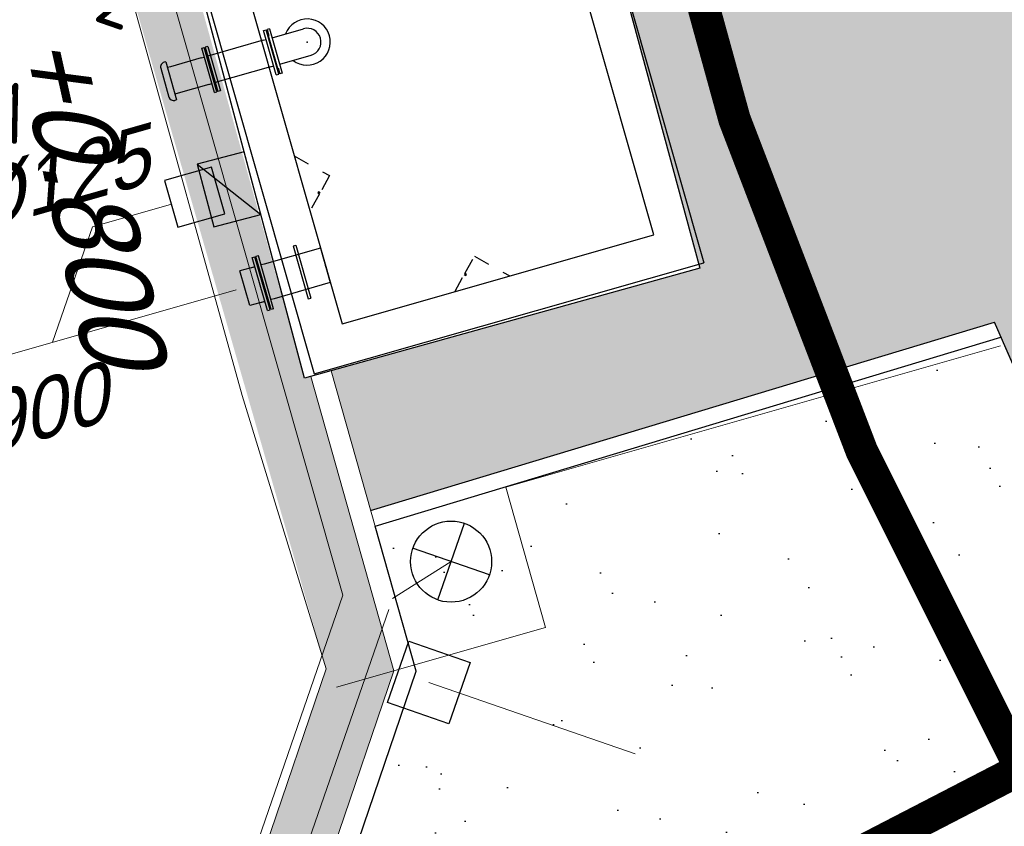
# Model space of a CAD drawing. Header units: metres. Extents: x 128615 to 129083, y 455669 to 456034.
# Tile 39 of 158: x 128750.22 to 128756.29, y 455897.58 to 455902.56. Entities that reach past the tile are written whole.
import ezdxf
from ezdxf.enums import TextEntityAlignment as Align
from ezdxf.lldxf.tags import DXFTag

# ---------------------------------------------------------------- set-up
doc = ezdxf.new("R2010")
doc.units = ezdxf.units.M
for name, pattern in [('DASHED', [19.049999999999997, 12.7, -6.35]), ('RI-AWZI_TERREINRIOLERING', [19.8, 6, -1.8, 2.4, -1.8, 1.8, -1.8, 2.4, -1.8]), ('Tauw_HIDDEN3', [2.8, 2, -0.8])]:
    doc.linetypes.add(name, pattern=pattern)
for name, color, linetype, lineweight in [('B-CO-BC-BETONVORM-G', 50, 'Continuous', 18), ('B-ME-RI-KOLK-G', 7, 'Continuous', 25), ('B-WE-OG-HOOGTELIJN-G', 7, 'Continuous', 18), ('B-XX-RI-AWZI_TERREINRIOLERING-G', 10, 'RI-AWZI_TERREINRIOLERING', 18), ('B-XX-VH-BESTRATING-V', 1, 'Continuous', 18)]:
    doc.layers.add(name, color=color, linetype=linetype, lineweight=lineweight)
for name, color, linetype in [('B-ME-IE-VERLICHTING-G', 1, 'Continuous'), ('B-ME-RI-PUT-G', 7, 'Continuous'), ('B-ME-WA-HYDRANT-G', 7, 'Continuous'), ('B-XX-GR-GRAS-G', 90, 'Continuous'), ('B-XX-GR-KRUIDEN-G', 98, 'Continuous'), ('B-XX-KL-ELEKTRA-G_HDSR', 190, 'HDSR_Elektra'), ('B-XX-OG-BEBOUWING-G', 1, 'Continuous'), ('B-XX-RI-AWZI_TERREINRIOLERING-T25_HDSR', 7, 'Continuous'), ('B-XX-VH-KANTVERHARDING-G', 60, 'Continuous'), ('ZU_N_A_EB00--E-BETON~-_-----', 7, 'Continuous'), ('ZU_N_A_EL990---L__GY-FM200_pn10~W_-----', 8, 'Continuous'), ('ZU_N_A_EL995---L__GY-FF150_pn10~W_-----', 7, 'Continuous'), ('ZU_N_A_EL995---L__GY-Q150_pn10~W_-----', 7, 'Continuous'), ('ZU_N_A_EL999---L__GY-PEvv200-200_pn10~W_-----', 8, 'Continuous'), ('ZU_N_H_EB00--E-BETON~-_-----', 7, 'Tauw_HIDDEN3')]:
    doc.layers.add(name, color=color, linetype=linetype)
doc.styles.add('BURO-018', font='Isocp.shx', dxfattribs={"height": 360})
doc.styles.get("Standard").update_dxf_attribs({"font": 'arial.ttf'})
doc.styles.add('TAUW-ISOCP', font='tcb_isocp.shx')
doc.styles.add('tcb_isocp', font='tcb_isocp.shx')
tags = doc.linetypes.add('HDSR_Elektra', pattern='A,25,-2,["E",Standard,S=1.5,R=0,X=0,Y=-0.75],-4', length=31).pattern_tags.tags
tags[6] = DXFTag(74, 10)

# ---------------------------------------------------------------- blocks, each defined once
blk = doc.blocks.new('*U183')
at = {"layer": 'B-ME-RI-KOLK-G'}
blk.add_hatch(color=256, dxfattribs=at).paths.add_polyline_path([(0.1997073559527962, -0.1502915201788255), (0.1997073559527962, 0.1497084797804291), (-0.2002926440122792, -0.1502915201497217)])
blk.add_lwpolyline([(0.1997073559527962, -0.1502915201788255), (0.1997073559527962, 0.1497084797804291), (-0.2002926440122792, 0.1497084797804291), (-0.2002926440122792, -0.1502915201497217)], close=True, dxfattribs=at)
blk.add_lwpolyline([(-0.2002926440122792, -0.1502915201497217), (0.1997073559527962, 0.1497084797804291)], dxfattribs=at)
blk = doc.blocks.new('FNZ150')
for p, q in [((-142.5, 19.00000000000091), (142.5, 19.00000000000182)), ((-142.5, 19.00000000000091), (-142.5, 3.000000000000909)), ((-142.5, 3.000000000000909), (142.5, 3.000000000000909)), ((-104.5, 0), (104.5, 0)), ((-85, 39.00000000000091), (-85, 19.00000000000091)), ((85, 39.00000000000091), (85, 19.00000000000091)), ((142.5, 19.00000000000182), (142.5, 3.000000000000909))]:
    blk.add_line(p, q)
blk.add_point((0, 0))
blk = doc.blocks.new('_QNW150t')
for p, q in [((-84.99999999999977, -200.9999999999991), (-85, 0)), ((85.00000000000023, -200.9999999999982), (85, 0)), ((-142.5, -200.9999999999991), (142.5, -200.9999999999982)), ((-142.5, -200.9999999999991), (-142.5, -216.9999999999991)), ((-142.5, -216.9999999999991), (-104.4999999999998, -217)), ((-104.5, -220), (-104.5, -216.9999999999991)), ((-104.5, -220), (104.5, -220)), ((104.5, -220), (104.5, -216.9999999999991)), ((104.5, -217), (142.5, -216.9999999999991)), ((142.5, -200.9999999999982), (142.5, -216.9999999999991))]:
    blk.add_line(p, q)
for radius, start, end in [(142.5, 306.6190115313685, 233.3809884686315), (85, 0, 180)]:
    blk.add_arc((0, 0), radius, start, end)
for p in [(0, 0), (0, -220)]:
    blk.add_point(p)
blk = doc.blocks.new('_FMNW200(400)')
at = {"color": 0}
for p, q in [((141.5000000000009, 170.0000000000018), (141.5000000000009, -169.9999999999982)), ((158.5000000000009, 170.0000000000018), (141.5000000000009, 170.0000000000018)), ((158.5000000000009, 170.0000000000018), (158.5000000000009, -169.9999999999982)), ((380.0000000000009, -170), (380.0000000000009, 170)), ((380.0000000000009, 170), (397.0000000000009, 170)), ((397.0000000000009, -170), (397.0000000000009, 170)), ((0, 111.0000000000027), (-4.547473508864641e-13, -110.9999999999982)), ((0, 111.0000000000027), (360.0000000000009, 111)), ((360.0000000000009, 111), (380.0000000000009, 111)), ((400, -118.5), (400.0000000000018, 118.5)), ((0, -110.9999999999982), (360.0000000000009, -111)), ((360.0000000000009, -111), (380.0000000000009, -111)), ((158.5000000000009, -169.9999999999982), (141.5000000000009, -169.9999999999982)), ((380.0000000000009, -170), (397.0000000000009, -170))]:
    blk.add_line(p, q, dxfattribs=at)
for p in [(0, 0), (400.0000000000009, 0)]:
    blk.add_point(p, dxfattribs=at)
blk = doc.blocks.new('_PE200200')
at = {"color": 0}
for p, q in [((3, 170), (3, -170)), ((20, 170), (3, 170)), ((20, 170), (20, -170)), ((9.094947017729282e-13, 118.5), (-9.094947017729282e-13, -118.5)), ((20, 111), (116, 110.9999999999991)), ((40, 111), (20, 111)), ((116, 110.9999999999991), (116, -111)), ((20, -111), (116, -111)), ((40, -111), (20, -111)), ((20, -170), (3, -170))]:
    blk.add_line(p, q, dxfattribs=at)
blk.add_point((0, 0), dxfattribs=at)
blk = doc.blocks.new('A$C60F056B1')
at = {"layer": 'ZU_N_A_EB00--E-BETON~-_-----'}
for p, q in [((111.3960885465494, -996.1806727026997), (2611.39608856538, -996.1806727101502)), ((111.396088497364, -1431.180672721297), (111.3960885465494, -996.1806727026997)), ((2611.396088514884, -3496.180672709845), (2611.39608856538, -996.1806727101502)), ((2361.396088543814, -1246.180672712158), (361.3960885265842, -1246.180672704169)), ((361.3960885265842, -1246.180672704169), (361.3960884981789, -1431.180672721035)), ((2361.396088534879, -3246.180672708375), (2361.396088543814, -1246.180672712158)), ((111.3960885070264, -3496.18067271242), (111.396088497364, -1431.180672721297)), ((361.3960884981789, -1431.180672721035), (361.3960885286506, -3246.180672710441)), ((361.3960885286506, -3246.180672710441), (2361.396088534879, -3246.180672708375)), ((111.3960885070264, -3496.18067271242), (2611.396088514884, -3496.180672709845))]:
    blk.add_line(p, q, dxfattribs=at)
at = {"layer": 'ZU_N_A_EL995---L__GY-FF150_pn10~W_-----'}
for p, q in [((773.8960885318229, -3199.180672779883), (488.8960885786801, -3199.18067281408)), ((488.8960885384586, -3215.180672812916), (488.8960885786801, -3199.18067281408)), ((773.8960885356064, -3215.180672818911), (488.8960885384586, -3215.180672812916)), ((735.8960885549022, -3196.180672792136), (526.8960885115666, -3196.180672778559)), ((546.3960885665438, -3235.180672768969), (546.3960885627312, -3215.180672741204)), ((716.3960885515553, -3235.180672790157), (716.3960885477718, -3215.180672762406)), ((773.8960885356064, -3215.180672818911), (773.8960885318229, -3199.180672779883)), ((546.3960885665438, -3235.180672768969), (546.3960885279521, -3590.180672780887)), ((716.3960885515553, -3235.180672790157), (716.3960885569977, -3590.180672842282)), ((488.8960885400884, -3574.180672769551), (773.8960885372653, -3574.180672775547)), ((488.8960885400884, -3574.180672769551), (488.8960885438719, -3590.180672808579)), ((546.3960885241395, -3554.18067279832), (546.396088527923, -3574.180672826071)), ((716.3960885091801, -3554.180672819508), (716.3960885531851, -3574.180672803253)), ((773.8960885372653, -3574.180672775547), (773.8960885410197, -3590.180672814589)), ((488.8960885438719, -3590.180672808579), (773.8960885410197, -3590.180672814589)), ((526.8960885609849, -3593.180672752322), (735.8960885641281, -3593.180672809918)), ((546.3960885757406, -3632.180672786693), (546.3960885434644, -3829.2321385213)), ((716.3960885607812, -3632.180672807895), (716.3960885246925, -3829.23213845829)), ((508.8960885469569, -3849.232138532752), (753.8960885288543, -3849.232138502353)), ((508.8960885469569, -3849.232138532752), (508.8960885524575, -3859.79513982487)), ((546.3960885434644, -3829.2321385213), (546.3960885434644, -3849.232138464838)), ((716.3960885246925, -3829.23213845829), (716.3960885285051, -3849.232138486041)), ((753.8960885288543, -3849.232138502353), (753.896088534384, -3859.795139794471)), ((539.2816214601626, -3890.180672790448), (723.510555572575, -3890.180672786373))]:
    blk.add_line(p, q, dxfattribs=at)
for centre, start, end in [((539.2816214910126, -3859.795139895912), 179.9999982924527, 270), ((723.5105555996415, -3859.795139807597), 270, 359.9999982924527)]:
    blk.add_arc(centre, 30.38553295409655, start, end, dxfattribs=at)
at = {"layer": 'ZU_N_H_EB00--E-BETON~-_-----'}
for p, q in [((2184.619393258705, -2346.180672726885), (2361.396088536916, -2169.403977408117)), ((2270.179313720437, -2431.740593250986), (2184.619393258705, -2346.180672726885)), ((2278.664595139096, -2423.255311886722), (2270.179313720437, -2431.740593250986)), ((2275.836167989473, -2437.397447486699), (2284.321449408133, -2428.912166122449)), ((2284.321449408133, -2428.912166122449), (2278.664595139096, -2423.255311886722)), ((2361.396088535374, -2522.957368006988), (2275.836167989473, -2437.397447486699)), ((1284.619393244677, -3246.180672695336), (1461.396088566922, -3069.403977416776)), ((1461.396088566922, -3069.403977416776), (1546.956009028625, -3154.963897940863)), ((1546.956009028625, -3154.963897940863), (1538.470727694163, -3163.449179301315)), ((1538.470727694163, -3163.449179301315), (1544.127581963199, -3169.106033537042)), ((1544.127581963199, -3169.106033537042), (1552.612863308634, -3160.620752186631)), ((1552.612863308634, -3160.620752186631), (1638.172783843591, -3246.180672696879))]:
    blk.add_line(p, q, dxfattribs=at)
at = {"layer": 'ZU_N_A_EL990---L__GY-FM200_pn10~W_-----', "xscale": -0.9999999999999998}
for p, rotation in [((736.3960885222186, -1246.180672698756), 270), ((1986.396088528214, -3246.180672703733), 90)]:
    blk.add_blockref('_FMNW200(400)', p, dxfattribs=dict(at, rotation=rotation))
at = {"layer": 'ZU_N_A_EL995---L__GY-FF150_pn10~W_-----', "rotation": 179.99999769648}
blk.add_blockref('FNZ150', (631.396088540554, -3593.180672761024), dxfattribs=at)
at = {"layer": 'ZU_N_A_EL995---L__GY-Q150_pn10~W_-----', "rotation": 359.99999769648}
blk.add_blockref('_QNW150t', (631.3960885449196, -2976.180672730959), dxfattribs=at)
at = {"layer": 'ZU_N_A_EL999---L__GY-PEvv200-200_pn10~W_-----'}
for p, rotation in [((736.3960884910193, -846.1806726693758), 90), ((1986.396088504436, -3646.180672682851), 270)]:
    blk.add_blockref('_PE200200', p, dxfattribs=dict(at, rotation=rotation))
blk = doc.blocks.new('zuhydrt1')
for p, q in [((0, -0.5), (0, 0.5035136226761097)), ((-0.5, 0), (0.5, 0))]:
    blk.add_line(p, q)
at = {"color": 15}
blk.add_line((0, -0.5), (0, -0.5), dxfattribs=at)
blk.add_line((0, -0.5), (0, -0.5), dxfattribs=at)
blk.add_circle((0, 0), 0.5)
blk = doc.blocks.new('E00525')
at = {"linetype": 'ByBlock'}
h = blk.add_hatch(dxfattribs=at)
h.set_pattern_fill('ANGLE', color=0, scale=0.18438609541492, style=0)
h.set_pattern_definition([(360, (-37.67331033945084, -34.01927211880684), (5.551115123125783e-17, 1.287936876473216), [0.9366813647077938, -0.3512555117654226]), (90, (-37.67331033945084, -34.01927211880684), (-1.287936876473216, 1.387778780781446e-16), [0.9366813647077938, -0.3512555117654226])])
edge = h.paths.add_edge_path()
edge.add_line((-2.522521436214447, 2.863310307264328), (2.522521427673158, 2.863310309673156))
edge.add_line((2.522521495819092, 2.863310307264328), (2.522521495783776, 1.000000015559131))
edge.add_line((2.522521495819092, 1.000000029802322), (-2.522521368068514, 1.000000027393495))
edge.add_line((-2.522521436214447, 1), (-2.522521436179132, 2.863310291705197))
h = blk.add_hatch(color=0, dxfattribs=at)
edge = h.paths.add_edge_path()
edge.add_line((-2.522521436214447, 2.863310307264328), (2.522521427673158, 2.863310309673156))
edge.add_line((2.522521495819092, 2.863310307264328), (2.522521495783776, 1.000000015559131))
edge.add_line((2.522521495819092, 1.000000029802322), (-2.522521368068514, 1.000000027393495))
edge.add_line((-2.522521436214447, 1), (-2.522521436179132, 2.863310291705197))
at = {"color": 0, "linetype": 'ByBlock'}
for p, q in [((1.767766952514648, 14.38605433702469), (-1.767766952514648, 10.85052043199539)), ((-1.767766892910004, 14.38605433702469), (1.767767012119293, 10.85052046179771)), ((5.960464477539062e-08, 10.0973382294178), (1.192092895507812e-07, 2.863310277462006))]:
    blk.add_line(p, q, dxfattribs=at)
blk.add_lwpolyline([(-2.522521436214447, 2.863310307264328), (2.522521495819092, 2.863310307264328), (2.522521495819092, 1.000000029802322), (-2.522521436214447, 1)], close=True, dxfattribs=at)
blk.add_circle((0, 12.61828738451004), 2.500000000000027, dxfattribs=at)
at = {"color": 0, "linetype": 'ByBlock', "style": 'BURO-018'}
for tag, p in [('E_GKAST', (5.960464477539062e-08, 20.61828738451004)), ('E_GROEP', (5.960464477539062e-08, 17.61828738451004)), ('E_SGROEP', (4.500000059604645, 17.61828738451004)), ('E_ARMCODE', (0, 12.61828738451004)), ('E_SLET', (4.500000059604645, 11.61828738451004))]:
    blk.add_attdef(tag, text='', height=1.8, dxfattribs=at).set_placement(p, align=Align.MIDDLE)

msp = doc.modelspace()

# ---------------------------------------------------------------- hatches: boundary and pattern name
at = {"layer": 'B-XX-GR-GRAS-G'}
h = msp.add_hatch(dxfattribs=at)
h.set_pattern_fill('AR-SAND', color=256, scale=0.01999999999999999, angle=-116.5632943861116, style=0)
h.set_pattern_definition([(18.40658155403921, (128738.9979208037, 455858.1422880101), (0.2899431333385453, 0.935445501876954), [0, -0.7721600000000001, 0, -0.8636, 0, -0.8255]), (348.4065815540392, (128738.9979208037, 455858.1422880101), (1.318547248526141, 1.060693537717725), [0, -0.4165599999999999, 0, -0.6959599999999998, 0, -0.2666999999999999]), (308.4065815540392, (128738.4074554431, 455858.3466790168), (1.495894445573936, -0.5147657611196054), [0, -0.2539999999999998, 0, -0.9143999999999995, 0, -1.193799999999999]), (298.4065815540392, (128738.4074554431, 455858.3466790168), (1.588945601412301, -0.07820251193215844), [0, -0.1269999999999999, 0, -0.5994399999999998, 0, -0.6857999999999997])])
edge = h.paths.add_edge_path()
edge.add_line((128766.8871882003, 455889.8136429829), (128766.8125473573, 455889.2303789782))
edge.add_line((128766.8125473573, 455889.2303789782), (128768.5870535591, 455888.6161293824))
edge.add_line((128768.5870535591, 455888.6161293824), (128768.016585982, 455886.9832510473))
edge.add_line((128768.016585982, 455886.9832510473), (128750.76186543, 455892.9985157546))
edge.add_line((128750.76186543, 455892.9985157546), (128751.0194740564, 455893.8047980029))
edge.add_line((128751.0194740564, 455893.8047980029), (128751.0474754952, 455893.7952610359))
edge.add_line((128751.0474754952, 455893.7952610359), (128752.6640072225, 455898.5380107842))
edge.add_line((128752.6640072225, 455898.5380107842), (128752.4113081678, 455899.432390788))
edge.add_line((128752.4113081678, 455899.432390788), (128756.2729437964, 455900.5974951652))
edge.add_arc((128775.6531717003, 455909.0573338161), 21.14620778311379, 203.5821859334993, 245.5095457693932)
at = {"layer": 'B-XX-GR-KRUIDEN-G'}
h = msp.add_hatch(dxfattribs=at)
h.set_pattern_fill('SWAMP', color=256, scale=0.2, angle=-116.5632943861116, style=0)
h.set_pattern_definition([(340.9065815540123, (128738.9979208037, 455858.1422880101), (3.839350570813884, 3.326515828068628), [0.6349999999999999, -4.444999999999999]), (70.90658155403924, (128739.2979540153, 455858.0384307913), (-0.9611808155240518, 4.988231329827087), [0.3174999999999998, -8.481319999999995]), (70.90658155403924, (128739.3729632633, 455858.0124661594), (-0.9611808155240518, 4.988231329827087), [0.2539999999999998, -8.544819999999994]), (70.90658155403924, (128739.2229447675, 455858.0643954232), (-0.9611808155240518, 4.988231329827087), [0.2539999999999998, -8.544819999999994]), (40.90658155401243, (128739.4479706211, 455857.9865021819), (-0.9611719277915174, 4.988233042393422), [0.2032, -4.876799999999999]), (100.9065815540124, (128739.1479374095, 455858.0903594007), (-4.8005224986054, 1.661717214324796), [0.2032, -4.8768])])
edge = h.paths.add_edge_path()
edge.add_line((128948.4118116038, 455833.4579504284), (128948.6455033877, 455826.0782791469))
edge.add_line((128948.6455033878, 455826.0782791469), (128943.9095911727, 455812.3966981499))
edge.add_line((128943.9095911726, 455812.3966981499), (128941.3888850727, 455813.2785094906))
edge.add_line((128941.3888850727, 455813.2785094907), (128942.1339618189, 455815.4309623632))
edge.add_arc((128932.745274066, 455818.888458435), 10.00508554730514, -20.21683048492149, 71.17534409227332)
edge.add_line((128935.9736453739, 455828.358376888), (128892.1860483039, 455843.579290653))
edge.add_arc((128893.6952972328, 455847.9211051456), 4.596649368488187, -157.04283936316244, -109.16785423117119, ccw=False)
edge.add_arc((128894.4307678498, 455848.232645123), 5.395382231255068, 162.5112662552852, 202.9571606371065, ccw=False)
edge.add_line((128889.2847814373, 455849.8540560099), (128901.8557516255, 455885.6735668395))
edge.add_line((128901.8557516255, 455885.6735668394), (128887.2242848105, 455890.7225570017))
edge.add_line((128887.2242848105, 455890.7225570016), (128887.1817624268, 455890.5997140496))
edge.add_line((128887.1817624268, 455890.5997140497), (128874.5146120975, 455895.1035688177))
edge.add_line((128874.5146120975, 455895.1035688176), (128873.5283828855, 455892.2544503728))
edge.add_arc((128867.280722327, 455871.995513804), 21.20041917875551, 72.86074229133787, 176.4358647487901)
edge.add_line((128846.121308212, 455873.313454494), (128835.0103701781, 455877.1887525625))
edge.add_arc((128817.5916042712, 455889.2204382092), 21.17014088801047, -34.63404912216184, -24.22743715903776)
edge.add_line((128836.8971577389, 455880.5330640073), (128837.0847450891, 455880.5150973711))
edge.add_line((128837.0847450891, 455880.5150973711), (128838.2442237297, 455883.7950644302))
edge.add_line((128838.2442237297, 455883.7950644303), (128838.0851409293, 455883.9110295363))
edge.add_arc((128817.5916042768, 455889.2204382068), 21.17014088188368, -14.52468191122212, 21.05836036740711)
edge.add_line((128837.3478955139, 455896.8272655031), (128838.4437976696, 455897.45125095))
edge.add_line((128838.4437976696, 455897.45125095), (128836.9196742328, 455900.519436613))
edge.add_line((128836.9196742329, 455900.519436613), (128835.8290882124, 455899.9707426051))
edge.add_arc((128817.5916042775, 455889.2204382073), 21.17014088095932, 30.51773535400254, 65.7725628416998)
edge.add_line((128826.2789784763, 455908.5259916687), (128826.2969451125, 455908.713579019))
edge.add_line((128826.2969451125, 455908.7135790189), (128823.0169780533, 455909.8730576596))
edge.add_line((128823.0169780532, 455909.8730576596), (128822.9010129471, 455909.7139748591))
edge.add_arc((128817.591604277, 455889.2204382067), 21.17014088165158, 75.47531808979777, 155.5873596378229)
edge.add_line((128798.3142327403, 455897.9701702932), (128798.1176121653, 455897.9799474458))
edge.add_line((128798.1176121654, 455897.9799474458), (128797.7211869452, 455896.8585281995))
edge.add_line((128797.7211869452, 455896.8585281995), (128793.8072384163, 455898.2133509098))
edge.add_arc((128775.6531717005, 455909.0573338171), 21.14620778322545, -30.85117203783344, -24.45064201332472)
edge.add_line((128794.9029489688, 455900.3047239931), (128795.4902118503, 455900.2458409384))
edge.add_line((128795.4902118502, 455900.2458409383), (128796.7020683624, 455903.7467742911))
edge.add_line((128796.7020683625, 455903.746774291), (128796.1976420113, 455904.0486570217))
edge.add_arc((128775.6531716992, 455909.057333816), 21.14620778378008, -13.70124981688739, 21.18853243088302)
edge.add_line((128795.3698146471, 455916.7003760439), (128797.9082227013, 455917.9559061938))
edge.add_line((128797.9082227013, 455917.9559061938), (128796.4067381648, 455921.1222890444))
edge.add_line((128796.4067381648, 455921.1222890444), (128793.8362756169, 455919.8525566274))
edge.add_arc((128775.6531717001, 455909.0573338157), 21.1462077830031, 30.69740409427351, 65.54935799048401)
edge.add_line((128784.4057815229, 455928.3071110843), (128784.4646645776, 455928.8943739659))
edge.add_line((128784.4646645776, 455928.8943739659), (128780.9637312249, 455930.1062304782))
edge.add_line((128780.9637312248, 455930.1062304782), (128780.6618484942, 455929.6018041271))
edge.add_arc((128775.6531717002, 455909.0573338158), 21.14620778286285, 76.298750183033, 155.5095457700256)
edge.add_line((128756.4094808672, 455917.8233173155), (128755.8262168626, 455917.8979581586))
edge.add_line((128755.8262168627, 455917.8979581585), (128754.6142224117, 455914.3971073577))
edge.add_line((128754.6142224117, 455914.3971073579), (128755.1121866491, 455914.0802848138))
edge.add_arc((128775.6531716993, 455909.057333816), 21.1462077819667, 166.2589379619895, 191.7043835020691)
edge.add_line((128754.9466508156, 455904.7675673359), (128751.1985842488, 455903.6584638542))
edge.add_line((128751.1985842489, 455903.6584638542), (128751.1173775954, 455903.9197317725))
edge.add_line((128751.1173775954, 455903.9197317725), (128741.4969709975, 455907.2999279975))
edge.add_line((128741.4969709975, 455907.2999279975), (128757.0495062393, 455938.2990116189))
edge.add_line((128757.0495062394, 455938.2990116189), (128795.963293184, 455925.5684809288))
edge.add_line((128795.963293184, 455925.5684809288), (128808.0815679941, 455921.3936663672))
edge.add_line((128808.0815679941, 455921.3936663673), (128811.5859768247, 455919.9881814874))
edge.add_line((128811.5859768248, 455919.9881814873), (128842.9440111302, 455909.6012506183))
edge.add_line((128842.9440111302, 455909.6012506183), (128874.3253125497, 455899.2845629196))
edge.add_line((128874.3253125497, 455899.2845629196), (128897.3942134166, 455890.0887698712))
edge.add_line((128897.3942134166, 455890.0887698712), (128932.249899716, 455875.2515896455))
edge.add_line((128932.249899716, 455875.2515896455), (128958.9784740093, 455863.874893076))
edge.add_line((128958.9784740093, 455863.8748930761), (128948.4118116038, 455833.4579504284))
h.paths.add_polyline_path([(128845.694092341, 455904.4570519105), (128848.0856081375, 455905.5477301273), (128849.2310223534, 455903.2376735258), (128848.6444501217, 455901.5319182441), (128846.8291906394, 455902.1678003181)], flags=16)
at = {"layer": 'B-XX-VH-BESTRATING-V'}
h = msp.add_hatch(dxfattribs=at)
h.set_pattern_fill('AR-B88', color=256, scale=0.001999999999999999, angle=-116.5632943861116, style=0)
h.set_pattern_definition([(340.9065815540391, (222427.1499990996, -244828.0170875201), (0.1329372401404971, 0.384042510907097), []), (70.90658155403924, (222427.1499990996, -244828.0170875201), (-0.05908401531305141, 0.4505111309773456), [0.4063999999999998, -0.4063999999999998])])
h.paths.add_polyline_path([(128802.6831891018, 455871.9683862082), (128802.3461751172, 455873.6753526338), (128799.7344619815, 455873.2101704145), (128799.9911473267, 455871.4906072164)], flags=17)
h.paths.add_polyline_path([(128809.7716455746, 455870.5194527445, -0.3830161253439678), (128798.1585253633, 455894.985336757), (128798.0410408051, 455895.0629989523), (128798.7426580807, 455897.047754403), (128798.8906188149, 455897.0403969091, -0.3816233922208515), (128823.2619809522, 455908.681307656), (128823.3492469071, 455908.8010204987), (128824.2202072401, 455908.4931332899), (128824.5146119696, 455909.3436393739), (128823.0169780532, 455909.8730576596), (128822.9010129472, 455909.7139748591, 0.3645239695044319), (128798.3142327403, 455897.9701702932), (128798.1176121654, 455897.9799474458), (128797.7211869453, 455896.8585281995), (128797.6878571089, 455896.7642437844), (128793.7546200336, 455898.1257432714, 0.02914402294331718), (128794.9029489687, 455900.3047239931), (128795.4902118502, 455900.2458409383), (128796.7020683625, 455903.746774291), (128796.1976420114, 455904.0486570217, 0.1534224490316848), (128795.3698146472, 455916.7003760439), (128797.9082227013, 455917.9559061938), (128796.4067381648, 455921.1222890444), (128793.836275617, 455919.8525566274, 0.153253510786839), (128784.4057815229, 455928.3071110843), (128784.4646645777, 455928.8943739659), (128780.9637312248, 455930.1062304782), (128780.6618484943, 455929.6018041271, 0.3600753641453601), (128756.4094808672, 455917.8233173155), (128755.8262168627, 455917.8979581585), (128754.6142224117, 455914.3971073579), (128755.1121866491, 455914.0802848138, 0.1126862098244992), (128754.9672368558, 455904.6693726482), (128751.228268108, 455903.5629613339), (128751.4681974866, 455902.791031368), (128753.7546102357, 455903.4609714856), (128754.4147722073, 455901.0245720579), (128752.1405026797, 455900.3908550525), (128752.3841142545, 455899.5286384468), (128756.2328856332, 455900.6898615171), (128756.2729437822, 455900.5974951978, 0.1850112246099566), (128766.8871882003, 455889.8136429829), (128766.8125473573, 455889.2303789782), (128768.6815525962, 455888.5834183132), (128768.0780292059, 455886.8559226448), (128758.9954711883, 455890.0228108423), (128750.6369597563, 455892.9361511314), (128750.9249881, 455893.8376432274), (128746.1363612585, 455895.4945688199), (128745.0365227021, 455892.3228495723, 0.145715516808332), (128741.8477927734, 455889.9544302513, -0.3237883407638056), (128749.4031400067, 455892.2733416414), (128767.1030434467, 455886.1714937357), (128768.6009545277, 455885.6525632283), (128768.9522127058, 455886.6663736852), (128771.9254436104, 455885.6870242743), (128771.6102218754, 455884.6115276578), (128780.1756717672, 455881.6469653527), (128791.5501526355, 455877.7101819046, -0.1901935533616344), (128799.0036448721, 455871.3153469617), (128799.9911473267, 455871.4906072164), (128799.7344619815, 455873.2101704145), (128802.3461751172, 455873.6753526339), (128802.6831891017, 455871.9683862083), (128803.3650649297, 455872.0894043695), (128804.9044082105, 455870.3143797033), (128805.6418993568, 455866.7162066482), (128804.8351694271, 455864.5433848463), (128800.4828560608, 455863.6959360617), (128800.1636573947, 455861.953330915), (128804.3746034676, 455860.4957017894), (128801.189211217, 455851.2934192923), (128801.8191947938, 455851.0775833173), (128806.9899085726, 455866.0979061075), (128809.2715134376, 455865.3078385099), (128809.5798165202, 455866.1984955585), (128807.4969410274, 455866.9266101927), (128806.7155608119, 455871.0576591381, 0.02837327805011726), (128808.8418721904, 455869.94306667), (128808.8320950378, 455869.7464460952), (128810.5925307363, 455869.1241265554), (128810.8869354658, 455869.9746326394), (128809.7642880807, 455870.3714920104)])
h.paths.add_polyline_path([(128802.1708073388, 455874.7161668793), (128798.1990629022, 455874.016585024, -0.00197751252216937), (128798.2689034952, 455873.9273473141), (128802.2531375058, 455874.6291290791, -0.001414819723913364)], flags=0)
h.paths.add_polyline_path([(128799.2250375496, 455875.0005329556, -1), (128799.9806637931, 455874.7389711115, -1)], flags=0)
h.paths.add_polyline_path([(128795.5535477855, 455877.1010864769), (128794.9865558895, 455877.2973520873), (128795.1828215, 455877.8643439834), (128795.7498133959, 455877.6680783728)], flags=0)
h.paths.add_polyline_path([(128795.0846886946, 455877.5808480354, -1), (128795.6516805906, 455877.3845824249, -1)], flags=0)
h.paths.add_polyline_path([(128789.8363600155, 455884.0321790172, -1), (128789.9308586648, 455883.9994680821, -1)], flags=0)
h.paths.add_polyline_path([(128789.5422703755, 455884.3809320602, -1), (128789.7312676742, 455884.3155101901, -1)], flags=0)
h.paths.add_polyline_path([(128789.7062138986, 455884.7031730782, -1), (128789.8007125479, 455884.6704621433, -1)], flags=0)
h.paths.add_polyline_path([(128789.1901890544, 455884.2549662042, -1), (128789.2846877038, 455884.2222552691, -1)], flags=0)
h.paths.add_polyline_path([(128781.9076581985, 455884.7022655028), (128781.5157294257, 455884.1839190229), (128780.9016399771, 455884.3964875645), (128780.9140405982, 455885.0462086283), (128781.5357940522, 455885.2351897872)], flags=16)
h.paths.add_polyline_path([(128770.2230062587, 455889.5529180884), (128769.9358075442, 455889.1015149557), (128767.7981038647, 455889.8415879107), (128767.8655687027, 455890.3687766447, -0.3785461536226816), (128756.1487559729, 455914.4874992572), (128755.6973528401, 455914.7746979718), (128756.4374257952, 455916.9124016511), (128756.9646145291, 455916.8449368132, -0.3786081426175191), (128781.0875670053, 455928.5605714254), (128781.3605012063, 455929.0166266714), (128783.4982048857, 455928.2765537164), (128783.4448275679, 455927.7442016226, -0.1719370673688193), (128793.4723990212, 455918.6689969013), (128795.985380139, 455919.910335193), (128796.7157271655, 455918.3701539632), (128794.2182550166, 455917.1348712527, -0.1722066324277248), (128795.1564093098, 455903.6229385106), (128795.6124645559, 455903.3500043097), (128794.8723916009, 455901.2123006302), (128794.340039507, 455901.265677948, -0.3784841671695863)], flags=16)
h.paths.add_polyline_path([(128772.6322610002, 455885.201210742), (128772.0652691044, 455885.3974763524), (128772.2615347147, 455885.9644682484), (128772.8285266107, 455885.768202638)], flags=16)
h.paths.add_polyline_path([(128772.1634019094, 455885.6809723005, -1), (128772.7303938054, 455885.48470669, -1)], flags=0)
h.paths.add_polyline_path([(128746.8429795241, 455893.7547216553), (128746.2759876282, 455893.9509872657), (128746.4722532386, 455894.5179791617), (128747.0392451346, 455894.3217135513)], flags=16)
h.paths.add_polyline_path([(128746.3741204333, 455894.2344832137, -1), (128746.9411123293, 455894.0382176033, -1)], flags=0)
h.paths.add_polyline_path([(128786.8876797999, 455882.5506637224), (128788.2286606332, 455882.0864799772), (128788.4249262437, 455882.6534718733), (128787.0839454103, 455883.1176556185)], flags=8)
h.paths.add_polyline_path([(128787.8560286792, 455886.7387165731), (128789.8270005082, 455886.0564599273), (128790.0232661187, 455886.6234518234), (128788.0522942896, 455887.3057084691)], flags=8)
h.paths.add_polyline_path([(128780.9670642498, 455884.5893507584), (128781.6393546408, 455884.3566358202), (128781.8159936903, 455884.8669285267), (128781.1437032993, 455885.0996434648)], flags=8)
h.paths.add_polyline_path([(128790.3023911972, 455883.5528374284), (128790.9593818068, 455883.3254185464), (128791.1556474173, 455883.8924104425), (128790.4986568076, 455884.1198293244)], flags=8)
edge = h.paths.add_edge_path(flags=16)
edge.add_arc((128786.9524666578, 455865.1426516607), 14.3259422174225, 37.8213863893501, 70.95297360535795)
edge.add_line((128791.6276532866, 455878.6842634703), (128773.0238165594, 455885.1535321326))
edge.add_line((128773.0238165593, 455885.1535321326), (128773.3153738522, 455886.0005636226))
edge.add_line((128773.3153738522, 455886.0005636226), (128769.6490773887, 455887.2857430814))
edge.add_line((128769.6490773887, 455887.2857430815), (128769.9427154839, 455888.1467148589))
edge.add_line((128769.9427154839, 455888.1467148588), (128770.3133981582, 455888.0183845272))
edge.add_line((128770.3133981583, 455888.0183845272), (128770.6302207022, 455888.5163487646))
edge.add_arc((128775.6531717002, 455909.0573338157), 21.14620778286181, -103.7410620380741, -33.63390409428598)
edge.add_line((128793.2593696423, 455897.3447808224), (128797.3878885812, 455895.9156840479))
edge.add_line((128797.3878885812, 455895.915684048), (128796.9581335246, 455894.6999803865))
edge.add_line((128796.9581335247, 455894.6999803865), (128797.1153368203, 455894.5960624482))
edge.add_arc((128817.5916042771, 455889.2204382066), 21.17014088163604, 165.2901148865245, 223.5699829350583)
edge.add_line((128802.2531375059, 455874.6291290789), (128798.2689034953, 455873.927347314))
h = msp.add_hatch(dxfattribs=at)
h.set_pattern_fill('BRICK', color=256, scale=0.03307086, angle=-116.5097316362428)
h.set_pattern_definition([(340.9065815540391, (128781.00315288, 455850.7668853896), (0.0686929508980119, 0.1984471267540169), []), (70.90658155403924, (128781.00315288, 455850.7668853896), (-0.3968942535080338, 0.1373859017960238), [0.2099999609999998, -0.2099999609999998]), (70.90658155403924, (128781.2016000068, 455850.6981924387), (-0.3968942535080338, 0.1373859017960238), [-0.2099999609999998, 0.2099999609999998])])
edge = h.paths.add_edge_path()
edge.add_line((128831.6126664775, 455838.8346340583), (128839.0652869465, 455860.4902585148))
edge.add_line((128839.0652869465, 455860.4902585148), (128836.3034510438, 455861.4412710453))
edge.add_line((128836.3034510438, 455861.4412710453), (128833.541615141, 455862.3922835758))
edge.add_arc((128834.2946828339, 455864.407557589), 2.151381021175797, 165.7586443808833, 249.5102871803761, ccw=False)
edge.add_line((128832.2094179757, 455864.936812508), (128832.7229766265, 455866.3634640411))
edge.add_line((128832.7229766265, 455866.3634640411), (128829.5305935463, 455867.4960062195))
edge.add_line((128829.5305935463, 455867.4960062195), (128825.7790093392, 455865.6897798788))
edge.add_line((128825.7790093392, 455865.6897798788), (128824.1892600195, 455861.2288345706))
edge.add_line((128824.1892600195, 455861.2288345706), (128829.3480097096, 455859.4118744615))
edge.add_arc((128828.6821113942, 455857.5376763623), 1.98897940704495, -20.160679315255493, 70.43999003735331, ccw=False)
edge.add_line((128830.5492255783, 455856.8521665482), (128825.085613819, 455841.0700632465))
edge.add_arc((128820.6003911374, 455842.5189337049), 4.713432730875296, 246.4303146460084, 342.09788309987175, ccw=False)
edge.add_line((128818.7156584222, 455838.1987218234), (128794.9887339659, 455846.4591081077))
edge.add_line((128794.9887339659, 455846.4591081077), (128740.4443933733, 455865.3829613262))
edge.add_arc((128742.7378552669, 455872.1050294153), 7.102546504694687, 156.7495911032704, 251.16118143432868, ccw=False)
edge.add_line((128736.2121179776, 455874.9087625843), (128740.8492055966, 455888.4475361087))
edge.add_arc((128747.4193090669, 455885.7839878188), 7.08948158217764, 110.50432189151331, 157.9321541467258, ccw=False)
edge.add_line((128744.936019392, 455892.4243207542), (128746.0560372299, 455895.6599412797))
edge.add_line((128746.0560372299, 455895.6599412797), (128750.9663574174, 455893.9602221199))
edge.add_line((128750.9663574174, 455893.9602221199), (128752.5278960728, 455898.5416274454))
edge.add_line((128752.5278960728, 455898.5416274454), (128752.0152830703, 455900.3559231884))
edge.add_line((128752.0152830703, 455900.3559231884), (128751.9765845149, 455900.3451798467))
edge.add_line((128751.9765845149, 455900.3451798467), (128751.0126086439, 455903.818817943))
edge.add_line((128751.0126086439, 455903.818817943), (128743.3040688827, 455906.5354959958))
edge.add_line((128743.3040688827, 455906.5354959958), (128719.892912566, 455838.9029857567))
edge.add_line((128719.892912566, 455838.9029857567), (128720.2712589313, 455838.7734198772))
edge.add_line((128720.2712589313, 455838.7734198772), (128743.5504862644, 455906.0245387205))
edge.add_line((128743.5504862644, 455906.0245387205), (128750.6829467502, 455903.5108851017))
edge.add_line((128750.6829467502, 455903.5108851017), (128752.1090925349, 455898.5527556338))
edge.add_line((128752.1090925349, 455898.5527556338), (128750.717407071, 455894.4696833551))
edge.add_line((128750.717407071, 455894.4696833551), (128745.8088863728, 455896.1687796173))
edge.add_line((128745.8088863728, 455896.1687796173), (128744.6185725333, 455892.7300809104))
edge.add_arc((128747.419309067, 455885.7839878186), 7.489481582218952, 111.9598016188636, 158.0177529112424)
edge.add_line((128740.4743136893, 455888.5874452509), (128735.6521931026, 455874.5084362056))
edge.add_arc((128742.711383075, 455872.0759849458), 7.466524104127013, 160.9871051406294, 251.273710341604)
edge.add_line((128740.3142736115, 455865.0047157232), (128794.856583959, 455846.0815660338))
edge.add_line((128794.856583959, 455846.0815660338), (128818.5714073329, 455837.8252763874))
edge.add_arc((128820.6003911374, 455842.5189337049), 5.113432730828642, 246.6220382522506, 342.0506229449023)
edge.add_line((128825.4649488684, 455840.9430934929), (128830.9260443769, 455856.717928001))
edge.add_arc((128828.6821113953, 455857.5376763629), 2.388979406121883, 339.9318582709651, 430.4537588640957)
edge.add_line((128829.4813863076, 455859.7889831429), (128824.7008226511, 455861.4727425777))
edge.add_line((128824.7008226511, 455861.4727425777), (128826.1020253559, 455865.4046131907))
edge.add_line((128826.1020253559, 455865.4046131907), (128829.4604913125, 455867.0964502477))
edge.add_line((128829.4604913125, 455867.0964502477), (128832.2105117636, 455866.120842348))
edge.add_line((128832.2105117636, 455866.120842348), (128831.8267665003, 455865.0548087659))
edge.add_arc((128834.2946828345, 455864.4075575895), 2.551381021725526, 165.3042260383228, 249.6319906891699)
edge.add_line((128833.4066780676, 455862.0156979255), (128838.5569163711, 455860.2422612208))
edge.add_line((128838.5569163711, 455860.2422612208), (128831.2322111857, 455838.9583295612))
edge.add_arc((128836.4510621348, 455837.3560573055), 5.459274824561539, 162.9326608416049, 251.688394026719)
edge.add_line((128834.7358411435, 455832.1732300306), (128868.2102711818, 455820.5590485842))
edge.add_arc((128870.243457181, 455825.3755239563), 5.22802833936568, 247.1138597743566, 340.4610631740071)
edge.add_line((128875.1704265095, 455823.6270235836), (128882.5907182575, 455844.7795449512))
edge.add_arc((128880.2053561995, 455845.6949556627), 2.55498119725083, 339.0051081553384, 400.5811834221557)
edge.add_line((128882.1458260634, 455847.357034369), (128879.1820600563, 455850.9862143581))
edge.add_line((128879.1820600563, 455850.9862143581), (128886.2461834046, 455856.9579368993))
edge.add_arc((128882.7728296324, 455860.6776088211), 5.089218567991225, 313.038728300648, 342.0620473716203)
edge.add_line((128887.6146643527, 455859.110196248), (128893.0181774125, 455874.5159597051))
edge.add_arc((128882.8722026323, 455877.7590635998), 10.65169127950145, 342.2738127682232, 419.290512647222)
edge.add_line((128888.3118646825, 455886.917043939), (128886.2148499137, 455887.872679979))
edge.add_line((128886.2148499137, 455887.872679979), (128886.1094443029, 455887.4783866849))
edge.add_line((128886.1094443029, 455887.4783866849), (128888.1745737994, 455886.5274173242))
edge.add_arc((128882.8857705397, 455877.7600346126), 10.23906438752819, -17.723255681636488, 58.900096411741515, ccw=False)
edge.add_line((128892.6388684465, 455874.6430616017), (128887.2355901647, 455859.2379771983))
edge.add_arc((128882.7728296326, 455860.677608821), 4.689218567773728, 313.1287842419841, 342.12093767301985, ccw=False)
edge.add_line((128885.978569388, 455857.2553283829), (128883.1729931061, 455854.8264816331))
edge.add_line((128883.1729931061, 455854.8264816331), (128878.5836409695, 455851.0866857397))
edge.add_line((128878.5836409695, 455851.0866857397), (128881.839104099, 455847.1002356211))
edge.add_arc((128880.2053561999, 455845.6949556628), 2.15498119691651, -21.143024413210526, 40.70070699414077, ccw=False)
edge.add_line((128882.2152704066, 455844.9176598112), (128877.8010034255, 455832.3322089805))
edge.add_line((128877.8010034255, 455832.3322089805), (128874.7932273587, 455823.7601450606))
edge.add_arc((128870.243457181, 455825.3755239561), 4.828028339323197, 246.96541338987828, 340.45278373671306, ccw=False)
edge.add_line((128868.354313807, 455820.9324400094), (128834.8638834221, 455832.552191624))
edge.add_arc((128836.4510621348, 455837.3560573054), 5.059274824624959, 163.0072479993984, 251.7166439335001, ccw=False)

# ---------------------------------------------------------------- linework, layer by layer
at = {"layer": 'B-ME-RI-KOLK-G', "lineweight": -3}
msp.add_lwpolyline([(128751.1950988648, 455901.2767088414), (128751.4836118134, 455901.3589297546), (128751.4013909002, 455901.6474427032), (128751.1128779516, 455901.56522179)], close=True, dxfattribs=at)
at = {"layer": 'B-ME-RI-PUT-G', "lineweight": -3, "flags": 128}
msp.add_lwpolyline([(128752.4888844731, 455898.3452808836), (128752.6197276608, 455898.7232756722), (128752.9977224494, 455898.5924324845), (128752.8668792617, 455898.2144376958)], close=True, dxfattribs=at)
at = {"layer": 'B-XX-GR-GRAS-G'}
msp.add_lwpolyline([(128766.8871882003, 455889.8136429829), (128766.8125473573, 455889.2303789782), (128768.5870535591, 455888.6161293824), (128768.016585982, 455886.9832510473), (128750.76186543, 455892.9985157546), (128751.0194740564, 455893.8047980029), (128751.0474754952, 455893.7952610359), (128752.6640072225, 455898.5380107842), (128752.4113081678, 455899.432390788), (128756.2729437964, 455900.5974951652, 0.1850112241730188)], format="xyb", close=True, dxfattribs=at)
at = {"layer": 'B-XX-KL-ELEKTRA-G_HDSR', "linetype": 'DASHED', "const_width": 0.1999999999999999}
msp.add_lwpolyline([(128777.3622988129, 455931.437893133, 0.5939745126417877), (128756.3960917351, 455897.9347327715)], format="xyb", dxfattribs=at)
msp.add_lwpolyline([(128752.977452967, 455894.026098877), (128753.9758382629, 455894.5110309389), (128754.8917434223, 455897.1569934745), (128774.9981220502, 455907.5518738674)], dxfattribs=at)
at = {"layer": 'B-XX-OG-BEBOUWING-G'}
msp.add_lwpolyline([(128793.4723990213, 455918.6689969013), (128795.9853801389, 455919.910335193), (128796.7157271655, 455918.3701539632), (128794.2182550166, 455917.1348712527, -0.1722066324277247), (128795.1564093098, 455903.6229385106), (128795.6124645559, 455903.3500043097), (128794.8723916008, 455901.2123006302), (128794.340039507, 455901.265677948, -0.3784841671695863), (128770.2230062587, 455889.5529180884), (128769.9358075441, 455889.1015149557), (128767.7981038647, 455889.8415879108), (128767.8655687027, 455890.3687766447, -0.3785461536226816), (128756.1487559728, 455914.4874992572), (128755.6973528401, 455914.7746979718), (128756.4374257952, 455916.9124016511), (128756.9646145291, 455916.8449368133, -0.3786081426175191), (128781.0875670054, 455928.5605714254), (128781.3605012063, 455929.0166266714), (128783.4982048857, 455928.2765537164), (128783.4448275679, 455927.7442016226, -0.1719370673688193)], format="xyb", close=True, dxfattribs=at)
msp.add_lwpolyline([(128753.7546102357, 455903.4609714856), (128754.4147722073, 455901.0245720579), (128751.976584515, 455900.3451798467), (128751.3352064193, 455902.7520637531), (128753.7546102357, 455903.4609714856)], dxfattribs=at)
msp.add_lwpolyline([(128753.7546102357, 455903.4609714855), (128754.4147722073, 455901.0245720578), (128751.976584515, 455900.3451798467), (128751.3352064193, 455902.7520637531)], close=True, dxfattribs=at)
msp.add_circle((128775.6531716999, 455909.0573338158), 19.93842131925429, dxfattribs=at)
at = {"layer": 'B-XX-RI-AWZI_TERREINRIOLERING-G'}
msp.add_line((128752.5194173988, 455898.9874814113), (128752.8806433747, 455899.2142399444), dxfattribs=at)
for points in [[(128789.1040761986, 455891.1735685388), (128750.8449956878, 455904.417041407)], [(128751.1549117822, 455901.4177251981), (128750.667493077, 455901.2788197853), (128750.4210509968, 455900.5668730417)], [(128751.5544599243, 455900.8898738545), (128740.8060534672, 455897.826774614)], [(128750.5328556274, 455893.2485013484), (128752.5194173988, 455898.9874814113)], [(128787.4685294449, 455886.4486360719), (128752.7433034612, 455898.468856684)]]:
    msp.add_lwpolyline(points, dxfattribs=at)
at = {"layer": 'B-XX-VH-BESTRATING-V'}
for p, q in [((128750.7521314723, 455904.1294099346), (128752.21154872, 455899.0083189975)), ((128753.217347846, 455899.6740676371), (128756.2703438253, 455900.544115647)), ((128752.21154872, 455899.0083189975), (128750.6238773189, 455894.4084161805))]:
    msp.add_line(p, q, dxfattribs=at)
at = {"layer": 'B-XX-VH-BESTRATING-V', "ltscale": 0.5}
msp.add_lwpolyline([(128781.122774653, 455928.5754367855, 0.3794766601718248), (128756.9305025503, 455916.824866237), (128756.4561320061, 455916.8805793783), (128755.727770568, 455914.7764153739), (128756.1350687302, 455914.5269367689, 0.3794766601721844), (128767.8856392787, 455890.3346646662), (128767.8299261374, 455889.860294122), (128769.9340901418, 455889.1319326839), (128770.1835687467, 455889.5392308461, 0.379476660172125), (128794.3758408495, 455901.2898013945), (128794.8502113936, 455901.2340882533), (128795.5785728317, 455903.3382522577), (128795.1712746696, 455903.5877308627, 0.3794766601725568), (128783.4207041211, 455927.7800029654), (128783.4764172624, 455928.2543735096), (128781.372253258, 455928.9827349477)], format="xyb", close=True, dxfattribs=at)
at = {"layer": 'B-XX-VH-BESTRATING-V'}
for points in [[(128794.8501271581, 455846.0630092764), (128776.3089342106, 455852.50780791), (128752.5392642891, 455860.7784352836), (128740.3078168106, 455864.9861589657, -0.4138194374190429), (128735.6521931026, 455874.5084362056), (128740.4743136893, 455888.5874452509, -0.2037156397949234), (128744.6185725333, 455892.7300809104), (128745.8088863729, 455896.1687796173), (128750.7174070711, 455894.4696833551), (128752.109092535, 455898.5527556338), (128751.5911509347, 455900.2382174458), (128750.6829467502, 455903.5108851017), (128743.5504862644, 455906.0245387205), (128720.2712589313, 455838.7734198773), (128723.5752764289, 455837.6419488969), (128729.3545601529, 455854.3377226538), (128730.4914183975, 455857.6569755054, -0.4158503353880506), (128737.5441658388, 455861.0866553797), (128737.5441658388, 455861.0866553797), (128754.3612985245, 455855.2598972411, -0.4298859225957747), (128760.0133899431, 455842.8877252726), (128760.0133899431, 455842.8877252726), (128751.0899095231, 455817.1086747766), (128750.3530107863, 455817.3616005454)], [(128752.0152726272, 455900.3559601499), (128752.5278960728, 455898.5416274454), (128750.9663574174, 455893.9602221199), (128746.0560372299, 455895.6599412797), (128744.936019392, 455892.4243207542, 0.2099485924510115), (128740.8492055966, 455888.4475361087), (128736.2121179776, 455874.9087625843, 0.435061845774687), (128740.4379362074, 455865.3644035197), (128752.6700491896, 455861.1564508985), (128776.4403838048, 455852.8855922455), (128794.9822768, 455846.4405503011), (128808.9676709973, 455841.5111932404), (128818.7156584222, 455838.1987218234, 0.4434917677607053), (128825.085613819, 455841.0700632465), (128827.706058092, 455848.6433218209), (128830.5492255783, 455856.8521665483, 0.417287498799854), (128829.3480097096, 455859.4118744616), (128824.1892600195, 455861.2288345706), (128825.7790093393, 455865.6897798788), (128827.2624553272, 455866.4370701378)], [(128752.1405026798, 455900.3908550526), (128752.6640072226, 455898.5380107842), (128751.0474754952, 455893.7952610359), (128746.1363612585, 455895.4945688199), (128745.0365227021, 455892.3228495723, 0.212013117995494), (128740.9710241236, 455888.4020033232), (128736.3351042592, 455874.8666392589, 0.4383998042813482), (128740.5468745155, 455865.464404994), (128752.7125542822, 455861.2793059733), (128776.4831049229, 455853.0083721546), (128795.0252254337, 455846.5632511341), (128809.0101929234, 455841.6340444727), (128818.7626814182, 455838.3200435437, 0.4439321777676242), (128824.9623179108, 455841.1112936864), (128827.5832045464, 455848.685830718), (128830.4267840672, 455856.8958650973, 0.417445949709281), (128829.304651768, 455859.2893178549), (128824.0230021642, 455861.1495644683), (128825.6739727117, 455865.7823007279), (128827.2047040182, 455866.5576945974)]]:
    msp.add_lwpolyline(points, format="xyb", dxfattribs=at)
at = {"layer": 'B-XX-VH-BESTRATING-V', "linetype": 'Continuous'}
for points in [[(128753.217347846, 455899.6740676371), (128753.4640105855, 455898.8085287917), (128752.1743259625, 455898.4409922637)], [(128751.9983003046, 455898.3908281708), (128751.9978616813, 455898.3907031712)]]:
    msp.add_lwpolyline(points, dxfattribs=at)
at = {"layer": 'B-XX-VH-KANTVERHARDING-G'}
for points in [[(128752.3841142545, 455899.5286384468), (128756.2328856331, 455900.6898615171)], [(128752.4113081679, 455899.432390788), (128756.2729437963, 455900.5974951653)]]:
    msp.add_lwpolyline(points, dxfattribs=at)
msp.add_lwpolyline([(128768.6815248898, 455888.5833390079), (128766.8125473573, 455889.2303789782), (128766.8871882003, 455889.8136429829, -0.1862425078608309), (128756.2328856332, 455900.6898615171, -0.1862425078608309)], format="xyb", dxfattribs=at)

# ---------------------------------------------------------------- block references
at = {"layer": 'B-CO-BC-BETONVORM-G', "xscale": 0.001, "yscale": 0.001, "zscale": 0.001, "rotation": 285.906582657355}
msp.add_blockref('A$C60F056B1', (128754.6821166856, 455903.8411251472), dxfattribs=at)
at = {"layer": 'B-ME-IE-VERLICHTING-G'}
ref = msp.add_blockref('E00525', (128750.1767426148, 455904.6841857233), dxfattribs=dict(at, xscale=0.1999999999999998, yscale=0.1999999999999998, zscale=0.1999999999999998, rotation=161.4902905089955))
ref.add_attrib('E_SGROEP', 'Q5-2', dxfattribs={"layer": '0', "color": 1, "linetype": 'ByBlock', "height": 0.3599999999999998, "rotation": 340.9065810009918, "style": 'BURO-018'}).set_placement((128750.4772034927, 455902.8091940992), align=Align.MIDDLE)
ref.add_attrib('E_GKAST', 'L100', dxfattribs={"layer": '0', "color": 1, "linetype": 'ByBlock', "height": 0.3599999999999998, "rotation": 340.9065810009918, "style": 'BURO-018'}).set_placement((128750.6876320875, 455903.6637771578), align=Align.MIDDLE)
ref.add_attrib('E_GROEP', '145-F2', dxfattribs={"layer": '0', "color": 1, "linetype": 'ByBlock', "height": 0.3599999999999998, "rotation": 340.9065810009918, "style": 'BURO-018'}).set_placement((128750.5452093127, 455903.2713969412), align=Align.MIDDLE)
ref.add_attrib('E_SLET', 'A', dxfattribs={"layer": '0', "color": 1, "linetype": 'ByBlock', "height": 0.3599999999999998, "rotation": 340.9065810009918, "style": 'BURO-018'}).set_placement((128750.1392226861, 455901.9956915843), align=Align.MIDDLE)
at = {"layer": 'B-ME-RI-KOLK-G', "rotation": 284.9212464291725}
msp.add_blockref('*U183', (128751.5113104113, 455901.5097904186), dxfattribs=at)
at = {"layer": 'B-ME-WA-HYDRANT-G', "xscale": 0.5, "yscale": 0.5, "zscale": 0.5, "rotation": 70.90658155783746}
msp.add_blockref('zuhydrt1', (128752.8806433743, 455899.2142399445), dxfattribs=at)

# ---------------------------------------------------------------- texts
at = {"layer": 'B-WE-OG-HOOGTELIJN-G', "style": 'TAUW-ISOCP', "oblique": 20.00023775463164}
msp.add_text('+0.800', height=0.4999999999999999, rotation=282.6006546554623, dxfattribs=at).set_placement((128750.1807335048, 455902.4260252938))
at = {"layer": 'B-XX-RI-AWZI_TERREINRIOLERING-T25_HDSR', "oblique": 20.00023775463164}
for s, style, p in [('PVC %%129125', 'TAUW-ISOCP', (128748.826368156, 455900.9233830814)), ('-0.900', 'tcb_isocp', (128749.4699827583, 455899.7151450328))]:
    msp.add_text(s, height=0.36, rotation=15.9065820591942, dxfattribs=dict(at, style=style)).set_placement(p)

doc.saveas('drawing.dxf')
